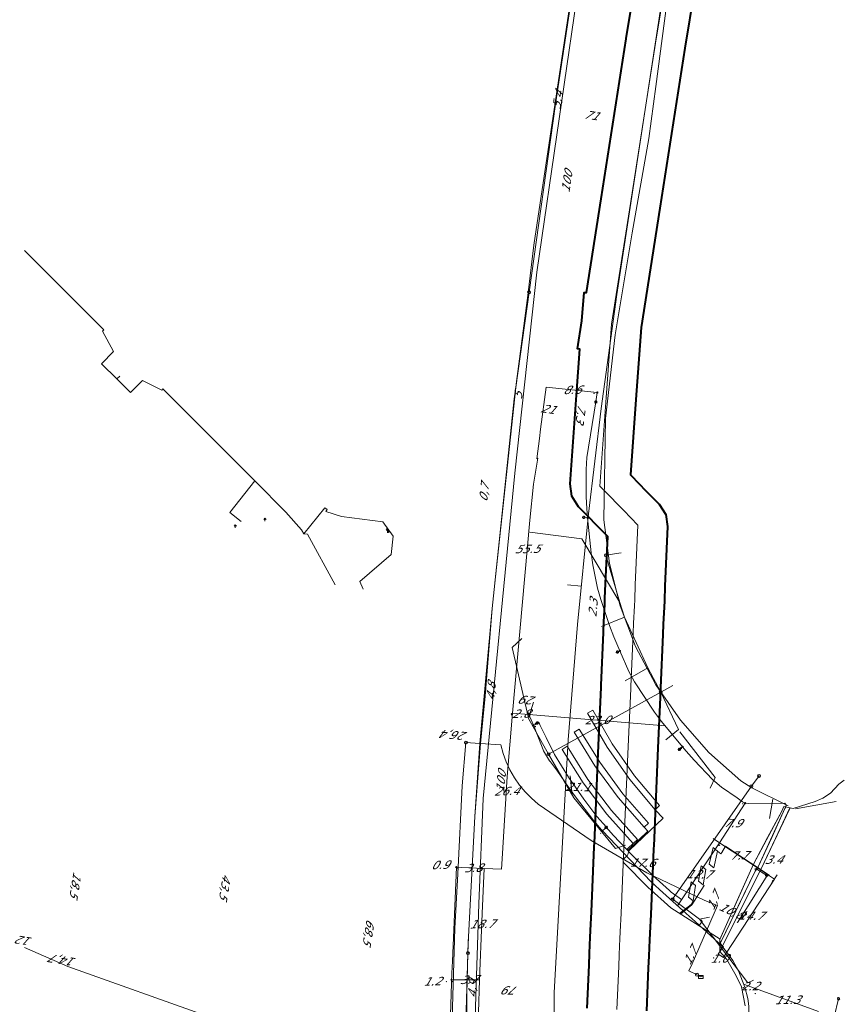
# Model space of a CAD drawing. Header units: metres. Extents: x 124576 to 133557, y 395865 to 402386.
# Tile 24 of 256: x 124682 to 124821, y 396880 to 397046. Entities that reach past the tile are written whole.
import ezdxf
from ezdxf.enums import TextEntityAlignment as Align

# ---------------------------------------------------------------- set-up
doc = ezdxf.new("R2010")
doc.units = ezdxf.units.M
doc.header["$MEASUREMENT"] = 0
for name, color, linetype, lineweight, true_color in [('LG_AanduidingEisVoorzorgsmaatregel', 7, 'Continuous', 40, 0xf7284a), ('LG_Datatransport_Eurofiber_Nederland_BV', 3, 'Continuous', 13, 0x00ff00), ('LG_Datatransport_KPN_BV', 3, 'Continuous', 13, 0x00ff00), ('LG_Datatransport_Ziggo_BV', 3, 'Continuous', 13, 0x00ff00), ('LG_Laag_Spanning_Enexis_Netbeheer_BV', 7, 'Continuous', 13, 0x960000), ('LG_Laag_Spanning_Gemeente_Tilburg_Ruimtelijke_Uitvoering', 7, 'Continuous', 13, 0x960000), ('LG_Riool_Vrij_Verval_Gemeente_Tilburg_Ruimtelijke_Uitvoering', 7, 'Continuous', 13, 0xca00a0), ('LG_Water_Waterschap_Brabantse_Delta', 5, 'Continuous', 13, 0x0000ff), ('MV_Datatransport_lijn', 3, 'Continuous', 0, 0x00ff00)]:
    doc.layers.add(name, color=color, linetype=linetype, lineweight=lineweight, true_color=true_color)
for name, color, linetype, lineweight in [('LG_Datatransport_P_KPN_BV', 7, 'Continuous', 0), ('LG_Laag_Spanning_P_Enexis_Netbeheer_BV', 7, 'Continuous', 0), ('LG_Riool_Vrij_Verval_P_Gemeente_Tilburg_Ruimtelijke_Uitvoering', 7, 'Continuous', 0), ('LG_unet-3_P_Rijksvastgoedbedrijf', 7, 'Continuous', 0), ('LG_unet-4_Rijksvastgoedbedrijf', 7, 'Continuous', 13), ('LG_unet-5_P_Rijksvastgoedbedrijf', 7, 'Continuous', 0), ('LG_unet-5_Rijksvastgoedbedrijf', 7, 'Continuous', 13), ('MV_Datatransport', 7, 'Continuous', 0), ('MV_Laag_Spanning', 7, 'Continuous', 0), ('MV_Laag_Spanning_lijn', 7, 'Continuous', 0), ('MV_Laag_Spanning_pijl', 7, 'Continuous', 0)]:
    doc.layers.add(name, color=color, linetype=linetype, lineweight=lineweight)
doc.styles.add('Klic_Annotatie', font='verdanai.ttf', dxfattribs={"oblique": 20, "height": 1.4})

# ---------------------------------------------------------------- blocks, each defined once
blk = doc.blocks.new('Ontluchting')
at = {"layer": 'LG_unet-3_P_Rijksvastgoedbedrijf'}
blk.add_line((0, -2.5), (0, 2.5), dxfattribs=at)
at = {"layer": 'LG_unet-3_P_Rijksvastgoedbedrijf', "flags": 128}
blk.add_lwpolyline([(-2, 0.5), (0, 2.5), (2, 0.5)], dxfattribs=at)
blk = doc.blocks.new('Aarding')
at = {"layer": 'LG_unet-5_P_Rijksvastgoedbedrijf'}
for p, q in [((-1.9, 0), (1.9, 0)), ((-0.9, 1.5), (0.3, 2.8)), ((-0.9, 2), (-0.2, 2.8)), ((-0.7, 1.2), (0.7, 2.5)), ((-0.3, 1), (0.9, 2.2)), ((0, 0.9), (0, -3.8)), ((0.1, 1), (0.9, 1.7)), ((-0.9, -0.9), (0.9, -0.9)), ((-0.5, -1.9), (0.5, -1.9))]:
    blk.add_line(p, q, dxfattribs=at)
blk.add_circle((0, 1.9), 0.938, dxfattribs=at)
blk = doc.blocks.new('Mof')
at = {"layer": 'LG_Laag_Spanning_P_Enexis_Netbeheer_BV'}
h = blk.add_hatch(color=256, dxfattribs=at)
edge = h.paths.add_edge_path()
edge.add_arc((0, 0), 2, 0, 360)
blk = doc.blocks.new('Streetlight')
at = {"layer": 'LG_Laag_Spanning_P_Enexis_Netbeheer_BV'}
for p, q in [((-1.8, 1.8), (-1.1, 1.1)), ((0, 2.5), (0, 1.5)), ((1.8, 1.8), (1.1, 1.1)), ((-1.1, -1.1), (-1.8, -1.8)), ((0, -1.5), (0, -2.5)), ((1.1, -1.1), (1.8, -1.8))]:
    blk.add_line(p, q, dxfattribs=at)
at = {"layer": 'LG_Laag_Spanning_P_Enexis_Netbeheer_BV', "flags": 128}
for points in [[(-2.5, 0), (-1.5, 0)], [(1.5, 0), (2.5, 0)]]:
    blk.add_lwpolyline(points, dxfattribs=at)
at = {"layer": 'LG_Laag_Spanning_P_Enexis_Netbeheer_BV'}
blk.add_circle((0, 0), 1.5, dxfattribs=at)
blk = doc.blocks.new('m_pijl')
at = {"layer": 'MV_Laag_Spanning_pijl'}
blk.add_hatch(color=7, dxfattribs=at).paths.add_polyline_path([(-1, -0.3), (-1, 0), (-1, 0.3), (0, 0)])
at = {"layer": 'MV_Laag_Spanning_pijl', "flags": 128}
blk.add_lwpolyline([(-1, 0), (-1, 0.3), (0, 0), (-1, -0.3), (-1, 0)], close=True, dxfattribs=at)
blk = doc.blocks.new('Onbekend_2')
at = {"layer": 'LG_Riool_Vrij_Verval_P_Gemeente_Tilburg_Ruimtelijke_Uitvoering'}
blk.add_hatch(color=256, dxfattribs=at).paths.add_polyline_path([(-0.3, -1.1, -0.262633), (0.2, 0.2), (0.6, 0.5, 0.379827), (0.7, 1.3), (0.7, 1.3, 0.228508), (0, 1.5), (0, 1.5, 0.459053), (-0.8, 0.8), (-1.3, 0.9, -0.414214), (-0.1, 2, -0.243799), (1.1, 1.5, -0.379827), (0.9, 0.1), (0.5, -0.2, 0.262633), (0.2, -1.1), (-0.2, -1.1)])
blk.add_circle((0, 0), 2.5, dxfattribs=at)
at = {"layer": 'LG_Riool_Vrij_Verval_P_Gemeente_Tilburg_Ruimtelijke_Uitvoering', "extrusion": (0, 0, -1)}
blk.add_solid([(0.3, -2.1), (-0.2, -2.1), (0.3, -1.5), (-0.2, -1.5)], dxfattribs=at)
blk = doc.blocks.new('PuntVanLevering_1')
at = {"layer": 'LG_Datatransport_P_KPN_BV', "flags": 128}
blk.add_lwpolyline([(-3.8, -2.5), (3.8, -2.5), (3.8, 2.5), (-3.8, 2.5), (-3.8, -2.5)], close=True, dxfattribs=at)
blk.add_lwpolyline([(-3.8, 2.5), (-3.8, 2.2), (0, 0), (3.8, 2.2)], dxfattribs=at)
blk = doc.blocks.new('Onbekend_3')
at = {"layer": 'LG_Datatransport_P_KPN_BV'}
blk.add_hatch(color=256, dxfattribs=at).paths.add_polyline_path([(-0.3, -1.1, -0.262633), (0.2, 0.2), (0.6, 0.5, 0.379827), (0.7, 1.3), (0.7, 1.3, 0.228508), (0, 1.5), (0, 1.5, 0.459053), (-0.8, 0.8), (-1.3, 0.9, -0.414214), (-0.1, 2, -0.243799), (1.1, 1.5, -0.379827), (0.9, 0.1), (0.5, -0.2, 0.262633), (0.2, -1.1), (-0.2, -1.1)])
blk.add_circle((0, 0), 2.5, dxfattribs=at)
at = {"layer": 'LG_Datatransport_P_KPN_BV', "extrusion": (0, 0, -1)}
blk.add_solid([(0.3, -2.1), (-0.2, -2.1), (0.3, -1.5), (-0.2, -1.5)], dxfattribs=at)

msp = doc.modelspace()

# ---------------------------------------------------------------- linework, layer by layer
at = {"layer": 'LG_AanduidingEisVoorzorgsmaatregel', "flags": 128}
for points in [[(124777.76, 396879.54), (124778.07, 396886.75), (124778.16, 396888.73), (124778.22, 396890.19), (124778.28, 396891.43), (124778.33, 396892.58), (124778.47, 396895.74), (124778.94, 396906.71), (124778.95, 396906.87), (124778.97, 396907.24), (124779.69, 396923.79), (124780.11, 396933.52), (124780.12, 396933.76), (124780.13, 396933.88), (124780.13, 396933.88), (124780.51, 396942.79), (124780.52, 396942.88), (124780.59, 396944.58), (124780.72, 396947.46), (124780.76, 396948.51), (124780.87, 396951.02), (124781.22, 396958.9), (124780.33, 396959.81), (124779.48, 396960.69), (124779.21, 396960.95), (124779.21, 396960.96), (124778.1, 396962.1), (124776.31, 396963.93), (124775.19, 396965.71), (124774.9, 396967.78), (124775.98, 396982.7), (124776.54, 396990.44), (124776.15, 396990.5), (124776.89, 396995.24), (124777.23, 397000.02), (124777.63, 396999.99), (124780.1, 397015.74), (124784.32, 397042.72), (124784.32, 397042.77), (124787.61, 397062.56)], [(124797.48, 397060.92), (124794.19, 397041.15), (124789.97, 397014.19), (124786.83, 396994.1), (124785.95, 396981.98), (124785.04, 396969.3), (124785.26, 396969.08), (124786.37, 396967.94), (124786.63, 396967.67), (124787.49, 396966.8), (124789.88, 396964.34), (124790.98, 396962.63), (124791.3, 396960.63), (124790.86, 396950.59), (124790.76, 396948.08), (124790.71, 396947.03), (124790.58, 396944.15), (124790.51, 396942.4), (124790.12, 396933.45), (124790.11, 396933.34), (124790.11, 396933.33), (124790.1, 396933.08), (124789.68, 396923.35), (124788.96, 396906.81), (124788.94, 396906.44), (124788.93, 396906.27), (124788.46, 396895.3), (124788.32, 396892.14), (124788.27, 396890.99), (124788.21, 396889.75), (124788.15, 396888.29), (124788.06, 396886.31), (124787.75, 396879.1)]]:
    msp.add_lwpolyline(points, dxfattribs=at)
at = {"layer": 'LG_Datatransport_Eurofiber_Nederland_BV', "flags": 128}
for points in [[(124791.47, 397220.44), (124791.5, 397212.8), (124789.9, 397204.5), (124789.6, 397161.8), (124787.04, 397138.36), (124783.8, 397108.5), (124779.5, 397069.8), (124776.8, 397055.1), (124769.28, 397003.42), (124765.6, 396969.6), (124760.22, 396914.81), (124759.52, 396897.08), (124758.4, 396862.4), (124760.54, 396771.33), (124762.2, 396707.5)], [(124769.8, 396619.1), (124766.2, 396641.5), (124763.2, 396661.5), (124762.2, 396707.5), (124760.54, 396771.33), (124758.4, 396862.4), (124759.52, 396897.08), (124760.22, 396914.81), (124765.6, 396969.6), (124769.28, 397003.42), (124776.8, 397055.1), (124779.5, 397069.8), (124783.8, 397108.5)]]:
    msp.add_lwpolyline(points, dxfattribs=at)
at = {"layer": 'LG_Datatransport_KPN_BV', "flags": 128}
for points in [[(124767.99, 397000.03), (124772.41, 397031.69), (124779.9, 397081.13), (124780.49, 397086.2), (124782.87, 397106.37), (124784.4, 397119.44), (124785.56, 397129.34), (124788.15, 397154.06), (124789.31, 397178.89), (124790.58, 397201.42), (124790.48, 397219.97)], [(124775.98, 397055.93), (124768.79, 397007.97), (124767.81, 397000), (124767.8, 396999.92), (124765.82, 396984.59), (124765.75, 396984.03), (124762.32, 396952.13), (124761.76, 396946.8), (124759.71, 396924.09), (124758.84, 396911.77), (124757.77, 396891.51), (124757.74, 396890.68), (124757.06, 396867.45), (124757.15, 396831.35), (124757.22, 396822.21), (124757.64, 396814.02), (124760.33, 396759.56), (124760.71, 396751.83), (124761.64, 396732.91)], [(124757.68, 396888.8), (124757.77, 396891.51), (124758.84, 396911.77), (124759.82, 396924.09), (124760.59, 396932.06), (124761.76, 396946.8), (124765.48, 396982.09), (124765.75, 396984.03), (124767.99, 397000.03)], [(124757.35, 396924.24), (124757.35, 396924.24), (124756.73, 396916.95), (124755.96, 396902.12), (124755.45, 396892.91), (124754.94, 396873.98), (124754.59, 396863.17), (124754.57, 396862.38)], [(124796.26, 396885.16), (124794.88, 396885.82), (124795.44, 396886.96), (124799.7, 396896.8), (124797.57, 396897.65), (124787.81, 396902.33), (124778.44, 396907.75), (124769.52, 396913.88), (124768.37, 396914.85), (124767.32, 396915.92), (124766.36, 396917.08), (124765.5, 396918.32), (124764.76, 396919.63), (124764.13, 396921), (124763.62, 396922.41), (124763.24, 396923.87), (124759.82, 396924.09), (124759.71, 396924.09), (124757.35, 396924.24), (124757.35, 396924.24)], [(124755.07, 396861.34), (124755.07, 396861.34), (124755.07, 396862.37), (124755.07, 396862.39), (124755.06, 396862.47), (124755.05, 396862.54), (124755.04, 396862.61), (124755.01, 396862.68), (124754.99, 396862.75), (124754.96, 396862.82), (124754.92, 396862.88), (124754.87, 396862.94), (124754.83, 396862.99), (124754.77, 396863.05), (124754.72, 396863.09), (124754.66, 396863.14), (124754.59, 396863.17), (124754.54, 396863.2), (124754.49, 396863.22), (124753.21, 396863.71), (124738.2, 396869.4), (124714.27, 396878.02), (124690.32, 396886.54), (124683, 396889.73)], [(124757.42, 396836.69), (124757.51, 396881.9), (124757.68, 396888.8)]]:
    msp.add_lwpolyline(points, dxfattribs=at)
at = {"layer": 'LG_Datatransport_Ziggo_BV'}
msp.add_line((124782.74, 396999.64), (124793.9, 397072.26), dxfattribs=at)
at = {"layer": 'LG_Datatransport_Ziggo_BV', "flags": 128}
msp.add_lwpolyline([(124782.74, 396999.64), (124780.1, 396980.49), (124778, 396962.74), (124776.14, 396944.1), (124774.57, 396924.67), (124772.19, 396882.1), (124772.05, 396859.89), (124771.86, 396857.75), (124771.94, 396847.91), (124772.37, 396830.85), (124772.94, 396813.84), (124777.73, 396733.48), (124781.1, 396702.74), (124783.78, 396682.77), (124788.21, 396656.22), (124770.73, 396653.31), (124769.95, 396639.11)], dxfattribs=at)
at = {"layer": 'LG_Laag_Spanning_Enexis_Netbeheer_BV'}
for p, q in [((124779.22, 396981.58), (124779.47, 396983.15)), ((124779.22, 396981.58), (124779.47, 396983.15)), ((124777.84, 396962.09), (124777.19, 396962.14)), ((124783.28, 396939.66), (124782.85, 396939.48)), ((124768.71, 396927.14), (124769.12, 396927.39)), ((124769.12, 396927.39), (124769.38, 396927.54)), ((124793.55, 396923.29), (124793.28, 396923.07)), ((124793.83, 396923.52), (124793.55, 396923.29)), ((124780.32, 396909.4), (124780.82, 396909.85)), ((124780.82, 396909.85), (124780.98, 396909.98)), ((124806.31, 396902.94), (124808, 396901.88))]:
    msp.add_line(p, q, dxfattribs=at)
at = {"layer": 'LG_Laag_Spanning_Enexis_Netbeheer_BV', "flags": 128}
for points in [[(124804.36, 396914.03), (124803.91, 396914.28), (124803.04, 396914.91), (124800.37, 396916.7), (124798.85, 396917.99), (124795.76, 396921.29), (124794.43, 396922.79), (124793.83, 396923.52), (124790.29, 396927.77), (124789.1, 396929.37), (124785.75, 396934.46), (124784.79, 396936.21), (124783.28, 396939.66), (124782.24, 396942.05), (124781.52, 396943.92), (124780.04, 396948.32), (124779.52, 396950.25), (124778.71, 396954.17), (124778.42, 396956.15), (124777.84, 396962.09), (124777.7, 396963.62), (124777.6, 396965.61), (124777.58, 396970.22), (124777.73, 396972.21), (124779.22, 396981.58)], [(124804.36, 396914.03), (124803.91, 396914.28), (124803.04, 396914.91), (124800.37, 396916.7), (124798.85, 396917.99), (124795.76, 396921.29), (124794.43, 396922.79), (124793.83, 396923.52), (124790.29, 396927.77), (124789.1, 396929.37), (124785.75, 396934.46), (124784.79, 396936.21), (124783.28, 396939.66), (124782.24, 396942.05), (124781.52, 396943.92), (124780.04, 396948.32), (124779.52, 396950.25), (124778.71, 396954.17), (124778.42, 396956.15), (124777.84, 396962.09), (124777.7, 396963.62), (124777.6, 396965.61), (124777.58, 396970.22), (124777.73, 396972.21), (124779.22, 396981.58)], [(124800.6, 396889.81), (124799.9, 396890.52), (124795.93, 396894.12), (124794.44, 396895.46), (124789.92, 396899.48), (124788.48, 396900.87), (124780.32, 396909.4), (124780.17, 396909.56), (124778.87, 396911.08), (124775.81, 396915.11), (124774.64, 396916.73), (124772.79, 396919.43), (124771.56, 396921), (124771.42, 396921.16), (124770.4, 396922.84), (124770.18, 396923.45), (124769.45, 396925.31), (124768.71, 396927.14), (124767.96, 396928.98)], [(124800.6, 396889.81), (124799.9, 396890.52), (124795.93, 396894.12), (124794.44, 396895.46), (124789.92, 396899.48), (124788.48, 396900.87), (124780.32, 396909.4), (124780.17, 396909.56), (124778.87, 396911.08), (124775.81, 396915.11), (124774.64, 396916.73), (124772.79, 396919.43), (124771.56, 396921), (124771.42, 396921.16), (124770.4, 396922.84), (124770.18, 396923.45), (124769.45, 396925.31), (124768.71, 396927.14), (124767.96, 396928.98)], [(124800.6, 396889.81), (124800.45, 396890.05), (124800.23, 396890.41), (124800.22, 396890.59), (124800.26, 396890.68), (124800.31, 396890.77), (124806.07, 396902.56), (124806.18, 396902.76), (124806.31, 396902.94), (124806.45, 396903.12), (124806.55, 396903.32), (124811.06, 396913.12), (124811.19, 396913.41), (124811.29, 396913.72), (124811.07, 396914.02), (124804.87, 396913.95), (124804.36, 396914.03)], [(124811.19, 396913.41), (124811.29, 396913.72), (124811.07, 396914.02), (124804.87, 396913.95), (124804.36, 396914.03)], [(124811.19, 396913.41), (124811.06, 396913.12), (124808.83, 396908.26), (124806.55, 396903.32), (124806.45, 396903.12)], [(124811.19, 396913.41), (124811.06, 396913.12), (124808.83, 396908.26), (124806.55, 396903.32), (124806.45, 396903.12)], [(124806.45, 396903.12), (124806.55, 396903.32), (124811.06, 396913.12), (124811.19, 396913.41)], [(124759.09, 396724.78), (124756.73, 396770.57), (124756.63, 396772.57), (124755.18, 396805.77), (124755.1, 396807.77), (124754.76, 396820.02), (124754.7, 396822.02), (124754.15, 396839.18), (124754.12, 396841.18), (124754.22, 396854.11), (124754.25, 396856.11), (124754.52, 396871.13), (124754.57, 396873.13), (124754.98, 396885.42), (124755.06, 396887.42), (124755.73, 396903.26)], [(124759.09, 396724.78), (124756.73, 396770.57), (124756.63, 396772.57), (124755.18, 396805.77), (124755.1, 396807.77), (124754.76, 396820.02), (124754.7, 396822.02), (124754.15, 396839.18), (124754.12, 396841.18), (124754.22, 396854.11), (124754.25, 396856.11), (124754.52, 396871.13), (124754.57, 396873.13), (124754.98, 396885.42), (124755.06, 396887.42), (124755.73, 396903.26)], [(124806.18, 396902.76), (124806.07, 396902.56), (124803.21, 396896.72), (124800.31, 396890.77), (124800.26, 396890.68)], [(124806.18, 396902.76), (124806.07, 396902.56), (124803.21, 396896.72), (124800.31, 396890.77), (124800.26, 396890.68)], [(124800.26, 396890.68), (124800.31, 396890.77), (124806.07, 396902.56), (124806.18, 396902.76)], [(124806.18, 396902.76), (124806.31, 396902.94), (124806.45, 396903.12)], [(124800.6, 396889.81), (124800.45, 396890.05), (124800.23, 396890.41), (124800.22, 396890.59), (124800.26, 396890.68)], [(124805, 396879.86), (124804.81, 396881.16), (124804.31, 396883.08), (124803.22, 396885.81), (124802.27, 396887.56), (124801.22, 396889.03), (124800.79, 396889.59), (124800.6, 396889.81)], [(124804.68, 396874.52), (124804.56, 396874.56), (124804.48, 396874.74), (124804.67, 396875.39), (124805.02, 396877.35), (124805.06, 396877.87), (124805, 396879.86), (124804.81, 396881.16), (124804.31, 396883.08), (124803.22, 396885.81), (124802.27, 396887.56), (124801.22, 396889.03), (124800.79, 396889.59), (124800.6, 396889.81)], [(124815.1, 396862.62), (124815.14, 396862.61), (124815.73, 396862.93), (124820.09, 396881.11)]]:
    msp.add_lwpolyline(points, dxfattribs=at)
at = {"layer": 'LG_Laag_Spanning_Gemeente_Tilburg_Ruimtelijke_Uitvoering'}
for p, q in [((124778.69, 396929.69), (124777.8, 396929.19)), ((124776.43, 396926.51), (124775.57, 396926)), ((124774.41, 396923.61), (124773.55, 396923.07)), ((124805.47, 396916.61), (124803.61, 396917.81)), ((124820.13, 396917.25), (124818.71, 396915.74)), ((124821.05, 396917.92), (124820.13, 396917.25)), ((124818.71, 396915.74), (124817.44, 396914.89)), ((124816.15, 396914.33), (124812.43, 396913.16)), ((124817.44, 396914.89), (124816.15, 396914.33)), ((124810.52, 396912.71), (124805.79, 396903.79)), ((124807.06, 396902.98), (124811.86, 396913.16)), ((124810.86, 396913.48), (124810.52, 396912.71)), ((124810.86, 396913.48), (124812.43, 396913.16)), ((124811.91, 396913.27), (124811.86, 396913.16)), ((124784.61, 396906.39), (124784.47, 396906.28)), ((124784.47, 396906.28), (124784.61, 396906.15)), ((124784.6, 396905.4), (124784.76, 396905.99)), ((124784.78, 396906.23), (124784.61, 396906.15)), ((124784.61, 396906.15), (124784.76, 396905.99)), ((124784.9, 396906.1), (124784.76, 396905.99)), ((124800.46, 396905.75), (124801.05, 396906.8)), ((124805.27, 396904.01), (124801.05, 396906.8)), ((124784.5, 396905.18), (124783.76, 396904.54)), ((124783.76, 396904.54), (124783.91, 396903.99)), ((124783.91, 396903.99), (124787.98, 396899.92)), ((124784.6, 396905.4), (124784.5, 396905.18)), ((124805.79, 396903.79), (124800.29, 396891.47)), ((124803.83, 396904.67), (124804.13, 396904.66)), ((124804.17, 396904.73), (124804.13, 396904.66)), ((124808.06, 396902.16), (124805.27, 396904.01)), ((124800.78, 396890.45), (124807.06, 396902.98)), ((124808.06, 396902.16), (124808.44, 396901.91)), ((124808.16, 396902.02), (124806.64, 396899.59)), ((124787.98, 396899.92), (124791.83, 396896.44)), ((124804.86, 396896.75), (124806.64, 396899.59)), ((124806.64, 396899.59), (124806.58, 396899.63)), ((124791.83, 396896.44), (124794.3, 396894.82)), ((124795.25, 396896.99), (124793.32, 396895.46)), ((124795.36, 396896.91), (124793.48, 396895.36)), ((124804.86, 396896.75), (124803.1, 396893.94)), ((124804.86, 396896.75), (124804.8, 396896.79)), ((124794.3, 396894.82), (124800.14, 396891.13)), ((124796.55, 396893.4), (124797.11, 396894.1)), ((124797.11, 396894.1), (124797, 396894.38)), ((124803.1, 396893.94), (124803.03, 396893.98)), ((124800.11, 396891.06), (124800.29, 396891.47)), ((124800.11, 396889.06), (124800.11, 396891.06)), ((124800.78, 396890.45), (124800.11, 396889.06)), ((124800.11, 396889.06), (124801.3, 396887.74)), ((124801.3, 396887.74), (124802.85, 396884.97)), ((124802.85, 396884.97), (124803.75, 396883.1)), ((124803.75, 396883.1), (124804.38, 396879.92))]:
    msp.add_line(p, q, dxfattribs=at)
at = {"layer": 'LG_Laag_Spanning_Gemeente_Tilburg_Ruimtelijke_Uitvoering', "flags": 128}
for points in [[(124804.29, 397132.12), (124801.43, 397114.42), (124799.15, 397098.88), (124796.41, 397081.94), (124792.63, 397059.82), (124789.34, 397034.66), (124788.16, 397025.94), (124785.32, 397010.05), (124782.47, 396992.87), (124780.85, 396978.78), (124780.59, 396961.72), (124781.51, 396954.39), (124783.31, 396947.23), (124785.92, 396940.43), (124789.32, 396933.98), (124793.47, 396927.99), (124798.26, 396922.58), (124803.61, 396917.81), (124805.47, 396916.61), (124811.6, 396913.6)], [(124777.8, 396929.19), (124781.15, 396923.45), (124784.97, 396918.02), (124789.23, 396912.93)], [(124789.95, 396913.64), (124785.72, 396918.65), (124781.96, 396924.01), (124778.69, 396929.69)], [(124775.57, 396926), (124779.05, 396920.34), (124782.99, 396914.98), (124787.35, 396909.97)], [(124788.08, 396910.67), (124783.78, 396915.63), (124779.89, 396920.92), (124776.43, 396926.51)], [(124773.55, 396923.07), (124777.07, 396917.45), (124781.07, 396912.16), (124785.52, 396907.24)], [(124786.25, 396907.94), (124781.83, 396912.8), (124777.87, 396918.03), (124774.41, 396923.61)], [(124784.9, 396906.1), (124790.57, 396911.49), (124789.23, 396912.93), (124789.95, 396913.64)], [(124800.11, 396889.06), (124800.78, 396890.45), (124803.92, 396896.71), (124807.06, 396902.98), (124809.46, 396908.07), (124811.91, 396913.27)], [(124800.11, 396891.06), (124803.04, 396897.66), (124805.79, 396903.79), (124808.15, 396908.25), (124810.52, 396912.71)], [(124784.78, 396906.23), (124787.96, 396909.31), (124787.35, 396909.97), (124788.08, 396910.67)], [(124784.61, 396906.39), (124785.52, 396907.24), (124786.25, 396907.94)], [(124800.46, 396905.75), (124800.26, 396905.53), (124799.72, 396905.96), (124798.95, 396906.58), (124798.32, 396903.78), (124799.08, 396903.13), (124799.72, 396905.96)], [(124801.05, 396906.8), (124805.27, 396904.01), (124808.25, 396902.03)], [(124795.36, 396896.91), (124797.48, 396900.19), (124797.31, 396900.3), (124796.52, 396900.91), (124796.97, 396903.51), (124797.77, 396902.87), (124797.31, 396900.3)], [(124795.25, 396896.99), (124795.63, 396897.61), (124794.81, 396898.21), (124795.25, 396900.77), (124796.03, 396900.15), (124795.63, 396897.61)]]:
    msp.add_lwpolyline(points, dxfattribs=at)
at = {"layer": 'LG_Riool_Vrij_Verval_Gemeente_Tilburg_Ruimtelijke_Uitvoering'}
for p, q in [((124776.84, 396958.53), (124768.09, 396959.66)), ((124783.27, 396947.8), (124776.84, 396958.53)), ((124780.93, 396955.76), (124783.48, 396956.2)), ((124783.27, 396947.8), (124780.93, 396955.76)), ((124784.07, 396945.33), (124783.27, 396947.8)), ((124784.07, 396945.33), (124780.18, 396943.78)), ((124787.95, 396936.82), (124784.07, 396945.33)), ((124765.12, 396940.25), (124766.74, 396941.75)), ((124767.8, 396928.64), (124765.12, 396940.25)), ((124787.95, 396936.82), (124784.18, 396934.61)), ((124790.15, 396932.72), (124787.95, 396936.82)), ((124790.15, 396932.72), (124792.19, 396933.86)), ((124771.26, 396922.28), (124790.15, 396932.72)), ((124790.15, 396932.72), (124793.12, 396926.46)), ((124767.9, 396928.26), (124768.75, 396931.06)), ((124771.26, 396922.28), (124767.9, 396928.26)), ((124793.12, 396926.46), (124791.03, 396924.7)), ((124793.38, 396926.02), (124799.32, 396918.36)), ((124771.26, 396922.28), (124775.54, 396914.92)), ((124774.91, 396918.63), (124775.25, 396915.41)), ((124799.32, 396918.36), (124798.49, 396916.55)), ((124805.41, 396916.87), (124806.71, 396918.63)), ((124792.14, 396897.85), (124805.41, 396916.87)), ((124775.54, 396914.92), (124782.52, 396906.4)), ((124808.44, 396911.43), (124809.05, 396914.7)), ((124819.69, 396914.31), (124812.82, 396913.1)), ((124782.52, 396906.4), (124784.24, 396906.94)), ((124796.69, 396894.53), (124792.03, 396897.96)), ((124798.36, 396894.84), (124796.69, 396894.53)), ((124804.83, 396883.78), (124796.69, 396894.53)), ((124805.75, 396884.21), (124804.83, 396883.78))]:
    msp.add_line(p, q, dxfattribs=at)
at = {"layer": 'LG_Riool_Vrij_Verval_Gemeente_Tilburg_Ruimtelijke_Uitvoering', "flags": 128}
msp.add_lwpolyline([(124780.93, 396955.76), (124783.27, 396947.8), (124784.07, 396945.33), (124787.95, 396936.82), (124790.15, 396932.72)], dxfattribs=at)
at = {"layer": 'LG_unet-4_Rijksvastgoedbedrijf'}
for p, q in [((124698.55, 396985.44), (124699.05, 396985.93)), ((124700.85, 396983.14), (124698.55, 396985.44)), ((124702.88, 396985.19), (124700.85, 396983.14)), ((124706.12, 396983.58), (124702.88, 396985.19)), ((124706.3, 396983.76), (124706.12, 396983.58)), ((124733.61, 396963.73), (124730.07, 396959.36)), ((124733.61, 396963.73), (124733.96, 396963.46)), ((124733.96, 396963.46), (124733.76, 396963.14)), ((124727.03, 396963.03), (124729.64, 396960.06)), ((124733.76, 396963.14), (124736.4, 396962.27)), ((124736.4, 396962.27), (124743.33, 396961.4)), ((124743.33, 396961.4), (124745.12, 396958.96)), ((124744.12, 396960.25), (124743.95, 396960.14)), ((124730.07, 396959.36), (124729.64, 396960.06)), ((124730.07, 396959.36), (124730.65, 396959.33)), ((124730.65, 396959.33), (124735.32, 396950.8)), ((124745.12, 396958.96), (124744.75, 396955.92)), ((124744.75, 396955.92), (124739.49, 396951.36)), ((124739.49, 396951.36), (124740.06, 396950.04))]:
    msp.add_line(p, q, dxfattribs=at)
at = {"layer": 'LG_unet-4_Rijksvastgoedbedrijf', "flags": 128}
for points in [[(124727.03, 396963.03), (124721.78, 396968.28), (124706.3, 396983.76)], [(124743.9, 396960.22), (124743.95, 396960.14), (124744.28, 396959.64), (124744.34, 396959.55)], [(124744.12, 396960.25), (124744.45, 396959.74), (124744.28, 396959.64)]]:
    msp.add_lwpolyline(points, dxfattribs=at)
at = {"layer": 'LG_unet-5_Rijksvastgoedbedrijf', "flags": 128}
msp.add_lwpolyline([(124719.52, 396961.44), (124717.61, 396962.98), (124721.78, 396968.28), (124706.3, 396983.76), (124706.12, 396983.58), (124702.88, 396985.19), (124700.85, 396983.14), (124698.55, 396985.44), (124695.98, 396988), (124698, 396990.05), (124696.16, 396993.47), (124696.37, 396993.69), (124690.06, 397000), (124683, 397007.06)], dxfattribs=at)
at = {"layer": 'LG_Water_Waterschap_Brabantse_Delta', "flags": 128}
for points in [[(124781.86, 396994.67), (124785.04, 397014.96), (124789.26, 397041.95), (124792.55, 397061.74), (124793.55, 397067.79), (124797.25, 397090.05), (124800.21, 397115.85), (124802.9, 397139.39), (124804.45, 397164.87), (124805.4, 397180.41), (124805.92, 397188.97), (124806.06, 397200.12), (124806.15, 397206.66), (124806.23, 397212.98), (124806.31, 397219.48), (124806.41, 397227.67)], [(124782.75, 396879.32), (124783.07, 396886.53), (124783.16, 396888.51), (124783.22, 396889.97), (124783.27, 396891.21), (124783.32, 396892.36), (124783.46, 396895.52), (124783.94, 396906.49), (124783.95, 396906.65), (124783.96, 396907.02), (124784.68, 396923.57), (124785.11, 396933.3), (124785.12, 396933.55), (124785.12, 396933.67), (124785.51, 396942.61), (124785.51, 396942.66), (124785.59, 396944.36), (124785.71, 396947.25), (124785.76, 396948.29), (124785.87, 396950.81), (124786.31, 396960.84), (124783.91, 396963.3), (124783.05, 396964.18), (124782.79, 396964.45), (124781.68, 396965.59), (124779.89, 396967.42), (124780.97, 396982.34), (124781.86, 396994.67)]]:
    msp.add_lwpolyline(points, dxfattribs=at)
at = {"layer": 'MV_Datatransport_lijn'}
msp.add_line((124774.46, 396950.81), (124776.75, 396950.59), dxfattribs=at)
at = {"layer": 'MV_Laag_Spanning_lijn'}
for p, q in [((124798.96, 396908.08), (124800.72, 396906.91)), ((124763.36, 396902.92), (124760.43, 396903.05)), ((124808.79, 396900.5), (124809.74, 396901.96)), ((124799.82, 396888.6), (124800.6, 396889.81)), ((124800.69, 396888.03), (124801.28, 396888.94)), ((124806.12, 396882.86), (124806.08, 396882.73))]:
    msp.add_line(p, q, dxfattribs=at)
at = {"layer": 'MV_Laag_Spanning_pijl'}
for p, q in [((124770.88, 396984.06), (124779.47, 396983.15)), ((124765.16, 396929.21), (124767.96, 396928.98)), ((124767.96, 396928.98), (124790.87, 396927.07)), ((124800.06, 396907.34), (124804.36, 396914.03)), ((124792.97, 396896.77), (124800.06, 396907.34)), ((124806.45, 396903.13), (124800.06, 396907.34)), ((124755.73, 396903.26), (124756.62, 396903.22)), ((124756.62, 396903.22), (124760.42, 396903.05)), ((124809.28, 396901.25), (124806.45, 396903.13)), ((124801.28, 396888.94), (124809.28, 396901.25)), ((124800.69, 396888.03), (124799.82, 396888.6)), ((124755.93, 396884.32), (124754.73, 396884.32)), ((124759.63, 396884.32), (124755.93, 396884.32)), ((124806.12, 396882.86), (124804.1, 396883.59)), ((124816.74, 396878.99), (124806.12, 396882.86))]:
    msp.add_line(p, q, dxfattribs=at)
at = {"layer": 'MV_Laag_Spanning_pijl', "flags": 128}
for points in [[(124770.88, 396984.06), (124769.91, 396977), (124769.71, 396975.41), (124769.29, 396972.02), (124769.43, 396972.12), (124768.72, 396967.73), (124768.12, 396961.7), (124765.16, 396929.21)], [(124763.36, 396902.92), (124763.44, 396904.69), (124764.3, 396918.53), (124765.16, 396929.21)], [(124780.99, 396909.97), (124779.4, 396911.78), (124777.22, 396914.7), (124774.63, 396918.41), (124772.27, 396922.22), (124770.87, 396925.06), (124769.86, 396927.08), (124769.61, 396927.68)], [(124793.67, 396897.81), (124791.93, 396899.07), (124791.62, 396899.35), (124788.84, 396901.85), (124785.27, 396905.35), (124782.2, 396908.6), (124780.98, 396909.98)], [(124759.63, 396884.32), (124759.72, 396887.14), (124760.06, 396895.44), (124760.43, 396903.05)], [(124758.95, 396834.33), (124758.92, 396844.32), (124759.1, 396862.37), (124759.46, 396878.79), (124759.63, 396884.32)]]:
    msp.add_lwpolyline(points, dxfattribs=at)

# ---------------------------------------------------------------- block references
at = {"layer": 'LG_Datatransport_P_KPN_BV', "xscale": 0.1, "yscale": 0.1, "zscale": 0.1}
for name, p in [('Onbekend_3', (124767.99, 397000.03)), ('Onbekend_3', (124767.99, 397000.03)), ('Onbekend_3', (124757.35, 396924.24)), ('Onbekend_3', (124757.35, 396924.24)), ('Onbekend_3', (124757.68, 396888.8)), ('Onbekend_3', (124757.68, 396888.8)), ('Onbekend_3', (124796.26, 396885.16)), ('PuntVanLevering_1', (124796.9, 396884.77))]:
    msp.add_blockref(name, p, dxfattribs=at)
at = {"layer": 'LG_Laag_Spanning_P_Enexis_Netbeheer_BV'}
for name, p, xscale, yscale, zscale, rotation in [('Mof', (124779.47, 396983.15), 0.1, 0.1, 0.1, 359), ('Streetlight', (124779.22, 396981.58), 0.1, 0.1, 0.1, 279), ('Streetlight', (124777.19, 396962.14), 0.09999999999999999, 0.09999999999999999, 0.09999999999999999, 184), ('Streetlight', (124782.85, 396939.48), 0.1, 0.1, 0.1, 157), ('Mof', (124767.96, 396928.98), 0.1, 0.1, 0.1, 1), ('Mof', (124755.73, 396903.26), 0.1, 0.1, 0.1, 358), ('Streetlight', (124808, 396901.88), 0.1, 0.1, 0.1, 32), ('Mof', (124800.6, 396889.81), 0.1, 0.1, 0.1, 1), ('Streetlight', (124820.09, 396881.11), 0.1, 0.1, 0.1, 284)]:
    msp.add_blockref(name, p, dxfattribs=dict(at, xscale=xscale, yscale=yscale, zscale=zscale, rotation=rotation))
at = {"layer": 'LG_Laag_Spanning_P_Enexis_Netbeheer_BV', "xscale": 0.1, "yscale": 0.1, "zscale": 0.1}
for name, p in [('Mof', (124777.84, 396962.09)), ('Mof', (124783.28, 396939.66)), ('Mof', (124768.71, 396927.14)), ('Mof', (124769.12, 396927.39)), ('Streetlight', (124769.38, 396927.54)), ('Mof', (124793.83, 396923.52)), ('Streetlight', (124793.28, 396923.07)), ('Mof', (124793.55, 396923.29)), ('Mof', (124804.36, 396914.03)), ('Mof', (124780.32, 396909.4)), ('Mof', (124780.82, 396909.85)), ('Streetlight', (124780.98, 396909.98)), ('Mof', (124806.31, 396902.94))]:
    msp.add_blockref(name, p, dxfattribs=at)
at = {"layer": 'LG_Riool_Vrij_Verval_P_Gemeente_Tilburg_Ruimtelijke_Uitvoering', "xscale": 0.1, "yscale": 0.1, "zscale": 0.1}
for p in [(124780.93, 396955.76), (124790.15, 396932.72), (124771.26, 396922.28), (124806.71, 396918.63), (124805.41, 396916.87), (124792.14, 396897.85)]:
    msp.add_blockref('Onbekend_2', p, dxfattribs=at)
at = {"layer": 'LG_unet-3_P_Rijksvastgoedbedrijf', "xscale": 0.1, "yscale": 0.1, "zscale": 0.1}
for p in [(124723.49, 396961.75), (124718.51, 396960.61)]:
    msp.add_blockref('Ontluchting', p, dxfattribs=at)
at = {"layer": 'LG_unet-5_P_Rijksvastgoedbedrijf', "xscale": 0.1, "yscale": 0.1, "zscale": 0.1}
msp.add_blockref('Aarding', (124744.15, 396959.93), dxfattribs=at)
at = {"layer": 'MV_Laag_Spanning_pijl'}
for p, xscale, yscale, zscale, rotation in [((124779, 396983), 0.09999999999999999, 0.09999999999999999, 0.09999999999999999, 354.0000000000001), ((124765, 396929), 0.1, 0.1, 0.1, 85), ((124765, 396929), 0.1, 0.1, 0.1, 265), ((124767, 396928), 0.09999999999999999, 0.09999999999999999, 0.09999999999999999, 356), ((124769, 396927), 0.1, 0.1, 0.1, 112), ((124790, 396927), 0.09999999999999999, 0.09999999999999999, 0.09999999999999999, 356), ((124804, 396914), 0.1, 0.1, 0.1, 56.99999999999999), ((124780, 396909), 0.1, 0.1, 0.1, 131), ((124800, 396907), 0.1, 0.1, 0.1, 56), ((124800, 396907), 0.1, 0.1, 0.1, 146), ((124756, 396903), 0.1, 0.1, 0.1, 358), ((124760, 396903), 0.1, 0.1, 0.1, 358), ((124760, 396903), 0.1, 0.1, 0.1, 87), ((124806, 396903), 0.1, 0.1, 0.1, 146), ((124809, 396901), 0.1, 0.1, 0.1, 56), ((124799, 396888), 0.1, 0.1, 0.1, 146), ((124754, 396884), 0.1, 0.1, 0.1, 180), ((124755, 396884), 0.1, 0.1, 0.1, 180), ((124759, 396884), 0.1, 0.1, 0.1, 87.99999999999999), ((124804, 396883), 0.1, 0.1, 0.1, 159), ((124806, 396882), 0.1, 0.1, 0.1, 159)]:
    msp.add_blockref('m_pijl', p, dxfattribs=dict(at, xscale=xscale, yscale=yscale, zscale=zscale, rotation=rotation))

# ---------------------------------------------------------------- texts
at = {"layer": 'MV_Datatransport', "style": 'Klic_Annotatie', "oblique": 20}
for s, rotation, p in [('5,4', 81.1, (124772.78, 397032.32)), ('71', 351, (124778.4, 397029.84)), ('100', 81.5, (124774.34, 397018.61)), ('5', 82, (124766.14, 396982.62)), ('21', 351.9, (124771.11, 396980.39)), ('7,3', 261.9, (124776.73, 396979.68)), ('0,7', 84, (124760.38, 396966.25)), ('2.3', 85, (124778.74, 396946.84)), ('4,8', 85.2, (124761.55, 396932.79)), ('29', 175.1, (124768.01, 396931.35)), ('26,4', 174.6, (124755.52, 396925.48)), ('100', 84.3, (124763.23, 396917.6)), ('18,5', 260.8, (124691.64, 396900.39)), ('43,5', 260.8, (124716.82, 396900.07)), ('1,7', 66.9, (124798.99, 396897.5)), ('10,8', 335.9, (124801.98, 396895.92)), ('68,5', 260.8, (124741.01, 396892.44)), ('12', 170.8, (124683.18, 396890.85)), ('1,7', 64.2, (124795.11, 396888.27)), ('14,7', 170.8, (124689.66, 396887.55)), ('4,9', 88.3, (124758.43, 396882.68)), ('79', 178.2, (124765.06, 396882.49))]:
    msp.add_text(s, height=1.4, rotation=rotation, dxfattribs=at).set_placement(p, align=Align.MIDDLE_CENTER)
at = {"layer": 'MV_Laag_Spanning', "style": 'Klic_Annotatie', "oblique": 20}
for s, rotation, p in [('8.6', 1, (124775.18, 396983.61)), ('55.5', 1, (124767.64, 396956.83)), ('2.8', 1, (124766.56, 396929.1)), ('23.0', 1, (124779.42, 396928.03)), ('21.1', 359, (124776.12, 396916.77)), ('26.4', 2, (124764.15, 396916.07)), ('7.9', 359, (124802.21, 396910.69)), ('7.7', 1, (124803.26, 396905.24)), ('0.9', 2, (124752.94, 396903.64)), ('3.8', 2, (124758.52, 396903.13)), ('17.6', 359, (124787.02, 396904.01)), ('3.4', 1, (124809.12, 396904.54)), ('12.7', 359, (124796.52, 396902.06)), ('14.7', 359, (124805.28, 396895.1)), ('18.7', 2, (124759.99, 396893.69)), ('1.0', 1, (124799.95, 396887.88)), ('1.2', 2, (124751.63, 396884.03)), ('3.7', 2, (124757.78, 396884.32)), ('2.2', 1, (124805.11, 396883.23)), ('11.3', 1, (124811.43, 396880.92))]:
    msp.add_text(s, height=1.4, rotation=rotation, dxfattribs=at).set_placement(p, align=Align.MIDDLE_CENTER)

doc.saveas('drawing.dxf')
